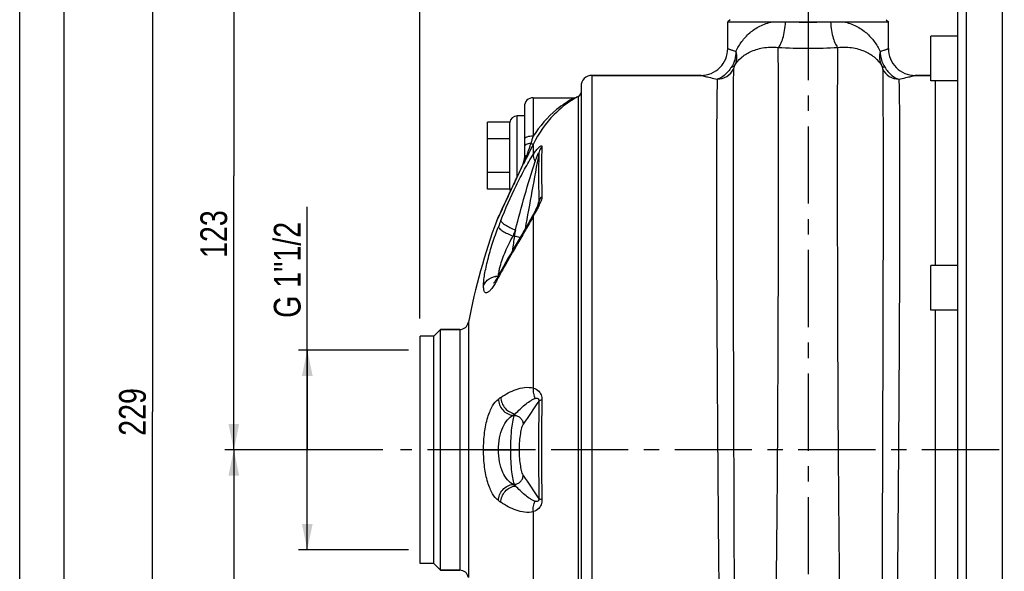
# Model space of a CAD drawing. Header units: millimetres. Extents: x 0 to 841, y 0 to 594.
# Tile 3 of 11: x 0 to 221, y 336 to 460. Entities that reach past the tile are written whole.
import ezdxf

# ---------------------------------------------------------------- set-up
doc = ezdxf.new("R2010")
doc.units = ezdxf.units.MM
doc.header["$LTSCALE"] = 46.2
doc.linetypes.add('CENTER', pattern=[0.6, 0.375, -0.075, 0.075, -0.075])
doc.layers.get('0').update_dxf_attribs({"linetype": 'CONTINUOUS'})
for name, color, linetype in [('ASSI', 7, 'CONTINUOUS'), ('GEOM', 7, 'CONTINUOUS'), ('QUOTE', 7, 'CONTINUOUS')]:
    doc.layers.add(name, color=color, linetype=linetype)
doc.styles.get("Standard").update_dxf_attribs({"font": 'txt', "width": 0.8})
doc.dimstyles.new('DIMSTYLE_1', dxfattribs={"dimtxt": 6, "dimasz": 5.8, "dimexe": 1, "dimexo": 2, "dimgap": 0.75, "dimtad": 1, "dimdec": 3, "dimtxsty": 'Standard', "dimblk": '_FILLED', "dimblk1": '_FILLED', "dimblk2": '_FILLED', "dimcen": 0.09, "dimadec": 3, "dimazin": 2, "dimtp": 0.5, "dimtm": 0.5, "dimtfac": 1, "dimtdec": 3, "dimtofl": 0, "dimtmove": 0, "dimatfit": 3, "dimldrblk": '_FILLED', "dimfxl": 0, "dimtolj": 1, "dimarcsym": 0})
doc.dimstyles.new('DIMSTYLE_3', dxfattribs={"dimtxt": 6, "dimasz": 5.8, "dimexe": 1, "dimexo": 2, "dimgap": 0.75, "dimtad": 1, "dimdec": 3, "dimtxsty": 'Standard', "dimblk": '_FILLED', "dimblk1": '_FILLED', "dimblk2": '_FILLED', "dimcen": 0.09, "dimadec": 3, "dimazin": 2, "dimtp": 0.3, "dimtm": 0.3, "dimtfac": 1, "dimtdec": 3, "dimtofl": 0, "dimtmove": 0, "dimatfit": 3, "dimldrblk": '_FILLED', "dimfxl": 0, "dimtolj": 1, "dimarcsym": 0})
doc.dimstyles.new('DIMSTYLE_4', dxfattribs={"dimtxt": 6, "dimasz": 5.8, "dimexe": 1, "dimexo": 2, "dimgap": 0.75, "dimtad": 1, "dimdec": 3, "dimtxsty": 'Standard', "dimblk": '_FILLED', "dimblk1": '_FILLED', "dimblk2": '_FILLED', "dimcen": 0.09, "dimadec": 3, "dimazin": 2, "dimtp": 0.8, "dimtm": 0.8, "dimtfac": 1, "dimtdec": 3, "dimtofl": 0, "dimtmove": 0, "dimatfit": 3, "dimldrblk": '_FILLED', "dimfxl": 0, "dimtolj": 1, "dimarcsym": 0})

# ---------------------------------------------------------------- blocks, each defined once
blk = doc.blocks.new('_FILLED')
at = {"color": 0, "linetype": 'ByBlock'}
blk.add_solid([(0, 0), (-1, 0.207), (-1, -0.207)], dxfattribs=at)
blk = doc.blocks.new('*D14')
at = {"layer": 'QUOTE', "color": 2, "linetype": 'Continuous'}
for p, q in [((89.75, 392.59), (89.75, 529.95)), ((547.25, 442.12), (547.25, 529.95)), ((89.75, 527.95), (318.5, 527.95)), ((547.25, 527.95), (318.5, 527.95))]:
    blk.add_line(p, q, dxfattribs=at)
at = {"layer": 'QUOTE', "color": 2, "linetype": 'Continuous', "xscale": 5.8, "yscale": 5.8, "zscale": 5.8, "rotation": 180}
blk.add_blockref('_FILLED', (89.75, 527.95), dxfattribs=at)
at = {"layer": 'QUOTE', "color": 2, "linetype": 'Continuous', "xscale": 5.8, "yscale": 5.8, "zscale": 5.8}
blk.add_blockref('_FILLED', (547.25, 527.95), dxfattribs=at)
at = {"layer": 'QUOTE', "color": 2, "linetype": 'Continuous', "insert": (318.5, 535.45), "char_height": 6, "width": 29.85, "attachment_point": 2, "line_spacing_factor": 0.9}
blk.add_mtext('457,5', dxfattribs=at)
blk = doc.blocks.new('*D15')
at = {"layer": 'QUOTE', "color": 2, "linetype": 'Continuous'}
for p, q in [((81.39, 363.09), (46.01, 363.09)), ((48.01, 363.09), (48.01, 310.09)), ((48.01, 257.09), (48.01, 310.09)), ((232.25, 257.09), (46.01, 257.09))]:
    blk.add_line(p, q, dxfattribs=at)
at = {"layer": 'QUOTE', "color": 2, "linetype": 'Continuous', "xscale": 5.8, "yscale": 5.8, "zscale": 5.8}
for p, rotation in [((48.01, 363.09), 90), ((48.01, 257.09), 270)]:
    blk.add_blockref('_FILLED', p, dxfattribs=dict(at, rotation=rotation))
at = {"layer": 'QUOTE', "color": 2, "linetype": 'Continuous', "insert": (40.51, 310.09), "char_height": 6, "width": 16.2, "attachment_point": 2, "rotation": 90, "line_spacing_factor": 0.9}
blk.add_mtext('106', dxfattribs=at)
blk = doc.blocks.new('*D16')
at = {"layer": 'QUOTE', "color": 2, "linetype": 'Continuous'}
for p, q in [((155.25, 486.09), (46.01, 486.09)), ((48.01, 486.09), (48.01, 424.59)), ((48.01, 363.09), (48.01, 424.59)), ((81.39, 363.09), (46.01, 363.09))]:
    blk.add_line(p, q, dxfattribs=at)
at = {"layer": 'QUOTE', "color": 2, "linetype": 'Continuous', "xscale": 5.8, "yscale": 5.8, "zscale": 5.8}
for p, rotation in [((48.01, 486.09), 90), ((48.01, 363.09), 270)]:
    blk.add_blockref('_FILLED', p, dxfattribs=dict(at, rotation=rotation))
at = {"layer": 'QUOTE', "color": 2, "linetype": 'Continuous', "insert": (40.51, 411.49), "char_height": 6, "width": 16.2, "attachment_point": 2, "rotation": 90, "line_spacing_factor": 0.9}
blk.add_mtext('123', dxfattribs=at)
blk = doc.blocks.new('*D17')
at = {"layer": 'QUOTE', "color": 2, "linetype": 'Continuous'}
for p, q in [((155.25, 486.09), (27.77, 486.09)), ((29.77, 486.09), (29.77, 371.59)), ((29.77, 257.09), (29.77, 371.59)), ((232.25, 257.09), (27.77, 257.09))]:
    blk.add_line(p, q, dxfattribs=at)
at = {"layer": 'QUOTE', "color": 2, "linetype": 'Continuous', "xscale": 5.8, "yscale": 5.8, "zscale": 5.8}
for p, rotation in [((29.77, 486.09), 90), ((29.77, 257.09), 270)]:
    blk.add_blockref('_FILLED', p, dxfattribs=dict(at, rotation=rotation))
at = {"layer": 'QUOTE', "color": 2, "linetype": 'Continuous', "insert": (22.27, 371.59), "char_height": 6, "width": 19.8, "attachment_point": 2, "rotation": 90, "line_spacing_factor": 0.9}
blk.add_mtext('229', dxfattribs=at)
blk = doc.blocks.new('*D18')
at = {"layer": 'QUOTE', "color": 2, "linetype": 'Continuous'}
for p, q in [((64.48, 363.09), (64.48, 417.59)), ((62.98, 385.49), (62.48, 385.49)), ((87.2, 385.49), (62.98, 385.49)), ((64.48, 385.49), (64.48, 363.09)), ((64.48, 340.69), (64.48, 363.09)), ((62.98, 340.69), (62.48, 340.69)), ((87.2, 340.69), (62.98, 340.69))]:
    blk.add_line(p, q, dxfattribs=at)
at = {"layer": 'QUOTE', "color": 2, "linetype": 'Continuous', "xscale": 5.8, "yscale": 5.8, "zscale": 5.8}
for p, rotation in [((64.48, 385.49), 90), ((64.48, 340.69), 270)]:
    blk.add_blockref('_FILLED', p, dxfattribs=dict(at, rotation=rotation))
at = {"layer": 'QUOTE', "color": 2, "linetype": 'Continuous', "insert": (56.98, 392.69), "char_height": 6, "width": 37.35, "attachment_point": 1, "rotation": 90, "line_spacing_factor": 0.9}
blk.add_mtext('G 1"1/2', dxfattribs=at)

msp = doc.modelspace()

# ---------------------------------------------------------------- linework, layer by layer
at = {"color": 7, "linetype": 'Continuous'}
for p, q in [((0, 0), (0, 594)), ((10, 10), (10, 584))]:
    msp.add_line(p, q, dxfattribs=at)
at = {"layer": 'ASSI', "color": 2, "linetype": 'CENTER'}
for p, q in [((176.7542, 491.0916), (176.7542, 269.8833)), ((552.2542, 363.0916), (85.3949, 363.0916))]:
    msp.add_line(p, q, dxfattribs=at)
at = {"layer": 'ASSI', "color": 7, "linetype": 'Continuous'}
for p, q in [((220.2542, 467.0916), (220.2542, 259.0916)), ((158.7542, 453.0916), (158.7542, 459.0911)), ((194.7542, 453.0916), (194.7542, 459.0911)), ((204.2542, 445.8602), (204.2542, 455.8602)), ((210.2542, 455.8602), (204.2542, 455.8602)), ((128.3542, 447.0916), (152.7542, 447.0916)), ((200.7542, 447.0916), (204.2542, 447.0916)), ((210.2542, 445.8602), (204.2542, 445.8602)), ((115.1542, 442.0916), (124.4636, 442.0916)), ((124.8747, 442.1801), (125.2472, 442.3436)), ((210.2542, 404.4466), (204.2542, 404.4466)), ((204.2542, 394.4477), (204.2542, 404.4454)), ((210.2542, 394.4466), (204.2542, 394.4466)), ((89.7542, 337.5916), (89.7542, 388.5916)), ((92.8542, 388.5916), (89.7542, 388.5916)), ((94.3542, 390.0916), (98.6463, 390.0916)), ((92.8542, 337.5916), (89.7542, 337.5916)), ((94.3542, 336.0916), (98.6463, 336.0916))]:
    msp.add_line(p, q, dxfattribs=at)
msp.add_arc((247.8542, 363.0916), 150, 159.936832, 169.001139, dxfattribs=at)
at = {"layer": 'GEOM', "color": 9, "linetype": 'Continuous'}
for p, q in [((212.2542, 259.0916), (212.2542, 467.0916)), ((128.3542, 279.0916), (128.3542, 447.0916)), ((115.1542, 442.0916), (115.1542, 433.4642)), ((124.4636, 442.0916), (124.4444, 442.082)), ((125.2472, 442.3436), (125.2472, 283.8396)), ((111.5542, 424.3749), (111.5542, 437.9916)), ((115.1695, 429.4038), (115.1696, 431.7271)), ((112.9529, 427.4462), (112.9529, 427.2037)), ((113.0106, 427.3225), (112.9529, 427.2037)), ((110.1696, 421.4329), (110.2884, 421.6842)), ((110.2884, 421.6842), (110.3259, 421.7636)), ((111.1246, 423.4658), (111.1073, 423.4108)), ((111.1074, 423.4108), (111.2257, 423.66)), ((115.8295, 416.3859), (116.2784, 418.1883)), ((116.2784, 418.1883), (116.3509, 418.4793)), ((116.3509, 418.4793), (116.4122, 418.7255)), ((107.1051, 414.8711), (107.2903, 415.272)), ((107.2903, 415.272), (107.5487, 415.8303)), ((115.1699, 376.9318), (115.1698, 415.5642)), ((106.9569, 414.55), (107.1051, 414.8711)), ((110.8953, 411.0736), (110.6102, 411.074)), ((111.1426, 412.4312), (110.8953, 411.0736)), ((100.6095, 391.7101), (100.6095, 334.4732)), ((98.6463, 390.0916), (98.6463, 336.0916)), ((111.1426, 371.207), (110.8953, 370.8433)), ((110.8953, 370.8433), (110.6102, 370.8434)), ((103.9984, 363.076), (107.3551, 363.0737)), ((103.9985, 363.1072), (107.3551, 363.1096)), ((111.9803, 363.1109), (107.3551, 363.1096)), ((107.3551, 363.0737), (107.3551, 363.1096)), ((107.3551, 363.0737), (111.9803, 363.0724)), ((110.0107, 363.1096), (110.0107, 363.0737)), ((111.9803, 363.1109), (111.9803, 363.0724)), ((110.6102, 355.3399), (110.8953, 355.34)), ((110.8953, 355.34), (111.1426, 354.9763)), ((115.1699, 310.6191), (115.1699, 349.2515))]:
    msp.add_line(p, q, dxfattribs=at)
at = {"layer": 'GEOM', "color": 7, "linetype": 'Continuous'}
for p, q in [((210.2542, 465.0916), (210.2542, 261.0916)), ((159.2545, 459.5914), (158.7542, 459.0911)), ((194.2539, 459.5914), (194.7542, 459.0911)), ((158.7542, 459.0911), (168.7361, 459.0911)), ((174.0702, 459.0916), (179.422, 459.0911)), ((184.78, 459.0916), (194.7542, 459.0911)), ((152.7542, 447.0916), (128.3542, 447.0916)), ((204.2542, 447.0916), (200.7542, 447.0916)), ((125.8542, 444.5916), (125.8542, 281.5916)), ((205.2544, 445.8602), (205.2542, 404.4466)), ((113.1542, 440.0916), (113.1542, 428.4136)), ((113.1542, 437.9916), (111.5542, 437.9916)), ((104.8542, 421.5861), (104.8542, 436.5972)), ((109.8542, 436.5972), (104.8542, 436.5972)), ((109.8542, 421.5861), (109.8542, 436.5972)), ((109.8542, 432.8444), (104.8542, 432.8444)), ((113.1385, 428.2746), (113.1123, 428.0735)), ((112.502, 426.4369), (112.2595, 425.8996)), ((112.7238, 426.9374), (112.502, 426.4369)), ((112.8249, 427.1699), (112.7238, 426.9374)), ((112.9112, 427.3712), (112.8249, 427.1699)), ((112.9692, 427.5187), (112.9112, 427.3712)), ((113.0264, 427.6937), (112.9692, 427.5187)), ((113.0745, 427.8791), (113.0264, 427.6937)), ((113.1123, 428.0735), (113.0745, 427.8791)), ((109.8542, 425.3389), (104.8542, 425.3389)), ((111.4536, 424.1608), (109.6802, 420.4133)), ((111.731, 424.7528), (111.4536, 424.1608)), ((112.0011, 425.3354), (111.731, 424.7528)), ((112.2595, 425.8996), (112.0011, 425.3354)), ((109.8542, 421.5861), (104.8542, 421.5861)), ((109.6937, 420.442), (108.9855, 418.933)), ((108.9964, 418.9563), (108.1293, 417.0979)), ((115.8521, 417.2733), (115.746, 417.0664)), ((116.3773, 418.4732), (116.3772, 418.4726)), ((108.1366, 417.1135), (107.0195, 414.7017)), ((114.9725, 415.6009), (114.5293, 414.7881)), ((115.1689, 415.9705), (114.9725, 415.6009)), ((115.6354, 416.8541), (115.1685, 415.9698)), ((115.746, 417.0664), (115.6354, 416.8541)), ((107.0192, 414.7009), (106.957, 414.55)), ((112.6195, 411.454), (111.1097, 408.8747)), ((107.5141, 402.4797), (107.5144, 402.4803)), ((107.5752, 402.5954), (107.5144, 402.4803)), ((205.2542, 394.4466), (205.2542, 331.7367)), ((92.8542, 388.5916), (89.7542, 388.5916)), ((92.8542, 337.5916), (92.8542, 388.5916)), ((92.8543, 388.5915), (94.3543, 390.0915)), ((94.3542, 336.0916), (94.3542, 390.0916)), ((98.6463, 390.0916), (94.3542, 390.0916)), ((92.8542, 337.5916), (89.7542, 337.5916)), ((92.8543, 337.5918), (94.3543, 336.0918)), ((98.6463, 336.0916), (94.3542, 336.0916))]:
    msp.add_line(p, q, dxfattribs=at)
for points in [[(124.8741, 442.1799), (124.8558, 442.1719), (124.8333, 442.1626), (124.8097, 442.1535), (124.785, 442.1447), (124.7597, 442.1365), (124.7438, 442.1317)], [(113.1542, 428.5972), (113.1522, 428.4809), (113.1385, 428.2746)], [(116.1786, 417.9516), (116.1375, 417.8605), (116.0943, 417.767), (116.049, 417.6714), (116.002, 417.574), (115.9534, 417.475), (115.9034, 417.3749), (115.8521, 417.2733)], [(116.2842, 418.2024), (116.2523, 418.1233), (116.217, 418.0395), (116.1786, 417.9516)], [(116.3538, 418.3936), (116.3354, 418.3392), (116.3122, 418.2751), (116.2842, 418.2024)], [(116.3772, 418.4726), (116.3751, 418.4648), (116.3672, 418.4365), (116.3538, 418.3936)], [(114.5293, 414.7881), (114.0694, 413.9666), (113.5959, 413.1366), (113.1117, 412.2988), (112.6195, 411.454)], [(111.1097, 408.8747), (110.5973, 407.9943), (110.0804, 407.0998), (109.5505, 406.1737), (109.0058, 405.2098), (108.4512, 404.2129), (108.0684, 403.5141)], [(107.5141, 402.4797), (107.3422, 402.1591), (107.1699, 401.8488), (107.0064, 401.5655), (106.8532, 401.3104), (106.7129, 401.0871)], [(106.7129, 401.0871), (106.5861, 400.8944), (106.4735, 400.7318), (106.3787, 400.6026), (106.3024, 400.5045), (106.2619, 400.4554)]]:
    msp.add_lwpolyline(points, dxfattribs=at)
at = {"layer": 'GEOM', "color": 9, "linetype": 'Continuous'}
for centre, radius, start, end in [((176.7625, 517.9354), 58.9054, 267.380342, 269.991935), ((176.7465, 517.7139), 58.6838, 270.007542, 272.613119), ((176.7723, 565.4263), 112.2424, 266.565738, 269.990779), ((176.7359, 565.1262), 111.9423, 270.009359, 273.444323), ((134.7868, 424.1945), 20.5361, 119.975838, 120.633908), ((157.8806, 417.3153), 45.6764, 159.295817, 161.459534), ((807.8401, 89.4751), 772.6117, 153.7057902, 154.0695586), ((97.2074, 434.3818), 17.3046, 335.941558, 342.433695), ((109.7342, 428.5939), 3.4199, 350.124792, 355.234306), ((109.7232, 428.5946), 3.4309, 355.234945, 356.965349), ((109.5224, 428.4147), 3.6318, 355.89995, 359.982401), ((109.7113, 428.5953), 3.4429, 356.964805, 357.492156), ((109.6868, 428.5962), 3.4674, 357.494968, 0.041696), ((113.7433, 428.4132), 0.5891, 171.04853, 179.962869), ((58.9234, 450.5423), 58.759, 336.079285, 336.771545), ((113.2937, 427.2081), 0.4158, 145.068537, 156.91406), ((77.5411, 442.5091), 38.4822, 336.829966, 336.956857), ((110.083, 428.5119), 3.0614, 339.627484, 343.24022), ((109.3055, 428.4348), 3.8497, 341.345711, 343.529392), ((98.5081, 433.8061), 15.8823, 335.456222, 335.925168), ((109.3007, 428.4366), 3.8547, 343.523375, 351.851199), ((109.9151, 428.5592), 3.2358, 343.295956, 350.180014), ((109.3804, 428.4247), 3.7742, 351.8598, 355.902831), ((-61.7181, 505.6607), 191.3992, 334.632193, 334.791988), ((830.7958, 80.9842), 796.999, 154.5549711, 154.6860371), ((855.5627, 69.3261), 824.3725, 154.7150175, 155.1449108), ((189.8497, 374.6829), 85.1373, 151.121256, 151.302823), ((239.6397, 362.0471), 141.8337, 158.279211, 158.882391), ((285.8838, 387.1677), 176.614, 172.22073, 173.295531), ((239.795, 361.18), 138.4852, 158.279154, 158.882335), ((236.6942, 332.6443), 146.6669, 150.872032, 151.438188), ((186.3346, 360.0678), 89.3246, 151.855505, 152.184358), ((115.5271, 401.6857), 8.1925, 170.547569, 172.422251), ((186.6922, 359.8764), 89.7301, 151.445643, 151.855441), ((80.5354, 415.8822), 30.2944, 331.094584, 332.191263), ((133.4262, 336.8717), 45.783, 123.921905, 124.748306), ((818.9395, 363.0916), 702.6128, 179.1064416, 180.8935584), ((720.5789, 363.0916), 603.5907, 178.9414455, 181.0585545), ((136.0894, 334.1127), 44.7027, 123.92183, 124.748231), ((136.0895, 392.0706), 44.7028, 235.251768, 236.07817), ((133.4262, 389.3116), 45.783, 235.251694, 236.078096)]:
    msp.add_arc(centre, radius, start, end, dxfattribs=at)
at = {"layer": 'GEOM', "color": 7, "linetype": 'Continuous'}
for centre, radius, start, end in [((152.7542, 453.0916), 6, 269.999531, 0.000214), ((200.7541, 453.0916), 6, 179.999814, 270.000414), ((128.3542, 444.5916), 2.5, 90, 180), ((115.1542, 440.0916), 2, 90, 180), ((124.4632, 443.0915), 1, 270.023606, 294.30176), ((133.3031, 423.4929), 20.5, 113.139723, 114.276675), ((124.8542, 443.2632), 1, 293.139723, 360), ((111.5542, 436.2916), 1.7, 90, 172.5), ((111.5542, 421.8916), 1.7, 187.5, 205.882618), ((247.8542, 363.0916), 150, 159.936832, 169.001139), ((188.0033, 360.0141), 91.0046, 151.445394, 152.101765), ((98.6463, 392.0916), 2, 270, 349.001139), ((98.6463, 334.0916), 2, 10.998861, 90)]:
    msp.add_arc(centre, radius, start, end, dxfattribs=at)
at = {"layer": 'GEOM', "color": 9, "linetype": 'Continuous'}
for points, knots in [([(160.5857, 452.4714), (160.9547, 453.2434), (161.839, 454.7426), (163.6312, 456.7146), (165.9459, 458.2881), (167.7712, 458.9062), (168.7361, 459.0911)], [0, 0, 0, 0, 0.235965, 0.47673359, 0.7290846, 1, 1, 1, 1]), ([(170.0486, 453.3855), (170.158, 453.4643), (170.3709, 453.6953), (170.7685, 454.3599), (171.1781, 455.5259), (171.5353, 457.1972), (171.6728, 458.4368), (171.7163, 459.0917)], [0, 0, 0, 0, 0.06683936, 0.15316893, 0.3830407, 0.6745956, 1, 1, 1, 1]), ([(181.8, 459.0917), (181.8434, 458.437), (181.9809, 457.1978), (182.3381, 455.5268), (182.7478, 454.361), (183.1457, 453.6964), (183.3587, 453.4653), (183.4681, 453.3865)], [0, 0, 0, 0, 0.32534574, 0.61686437, 0.84675099, 0.93311261, 1, 1, 1, 1]), ([(184.78, 459.0916), (185.7442, 458.9063), (187.5668, 458.2842), (189.88, 456.7124), (191.6703, 454.741), (192.5539, 453.2429), (192.9227, 452.4714)], [0, 0, 0, 0, 0.2709518, 0.52327056, 0.76403144, 1, 1, 1, 1]), ([(158.7542, 453.0916), (158.7557, 453.0895), (158.7678, 453.089), (158.7876, 453.0783), (158.8255, 453.0669), (158.9025, 453.0384), (159.0365, 452.9922), (159.2391, 452.9211), (159.4985, 452.8319), (159.9528, 452.6776), (160.3217, 452.5563), (160.5857, 452.4714)], [0, 0, 0, 0, 0.00405282, 0.01614346, 0.03624099, 0.0643145, 0.14426367, 0.25559178, 0.39765429, 0.56976003, 1, 1, 1, 1]), ([(160.3128, 449.3732), (160.7055, 449.9842), (161.7273, 451.17), (163.8646, 452.5499), (166.7205, 453.4246), (168.8866, 453.4944), (170.0486, 453.386)], [0, 0, 0, 0, 0.1974365, 0.41915346, 0.68276256, 1, 1, 1, 1]), ([(167.4271, 275.4917), (167.4735, 275.4917), (167.5719, 275.6433), (167.65, 275.9165), (167.7563, 276.3982), (167.854, 277.0492), (167.9576, 277.8904), (168.1052, 279.3712), (168.2804, 281.6697), (168.474, 284.9474), (168.6607, 288.8973), (168.8381, 293.4864), (169.0047, 298.6765), (169.1594, 304.4244), (169.3014, 310.6822), (169.4303, 317.3977), (169.5882, 327.1016), (169.7488, 339.9285), (169.8917, 355.8526), (169.9945, 372.0982), (170.0644, 388.1238), (170.1081, 403.3951), (170.1318, 417.4032), (170.1386, 429.6811), (170.132, 439.8195), (170.1066, 447.4806), (170.0783, 451.7244), (170.0486, 453.3855)], [0, 0, 0, 0, 0.00078116, 0.00246681, 0.00516408, 0.00888882, 0.01364086, 0.01941385, 0.03397963, 0.05247394, 0.07474688, 0.10061533, 0.12986532, 0.16225415, 0.19751253, 0.23534696, 0.27544219, 0.36106164, 0.4515197, 0.54380243, 0.63483439, 0.72158154, 0.80115256, 0.87089536, 0.92848543, 0.97200348, 1, 1, 1, 1]), ([(186.0812, 275.4917), (186.0349, 275.4917), (185.9365, 275.6433), (185.8584, 275.9165), (185.7521, 276.3983), (185.6544, 277.0492), (185.5508, 277.8905), (185.4032, 279.3713), (185.228, 281.6699), (185.0343, 284.9476), (184.8477, 288.8976), (184.6702, 293.4868), (184.5037, 298.677), (184.3489, 304.425), (184.207, 310.683), (184.0781, 317.3985), (183.9201, 327.1026), (183.7596, 339.9297), (183.6167, 355.8541), (183.5139, 372.0999), (183.444, 388.1256), (183.4003, 403.397), (183.3766, 417.405), (183.3697, 429.6827), (183.3768, 439.8209), (183.4007, 447.4817), (183.4315, 451.7252), (183.4612, 453.3861)], [0, 0, 0, 0, 0.00078117, 0.00246685, 0.00516417, 0.00888897, 0.0136411, 0.0194142, 0.03398025, 0.0524749, 0.07474824, 0.10061715, 0.12986764, 0.162257, 0.19751595, 0.23535095, 0.27544676, 0.36106733, 0.45152636, 0.54380982, 0.63484218, 0.72158929, 0.80115981, 0.87090157, 0.92849007, 0.97200601, 1, 1, 1, 1]), ([(183.4612, 453.386), (184.6233, 453.4941), (186.7891, 453.4245), (189.6445, 452.5494), (191.7813, 451.1697), (192.8029, 449.9841), (193.1955, 449.3732)], [0, 0, 0, 0, 0.31727965, 0.58086774, 0.80256963, 1, 1, 1, 1]), ([(192.9227, 452.4714), (193.1867, 452.5563), (193.5555, 452.6776), (194.0098, 452.8318), (194.2692, 452.921), (194.4718, 452.9922), (194.6058, 453.0384), (194.6829, 453.0669), (194.7208, 453.0783), (194.7406, 453.089), (194.7527, 453.0895), (194.7542, 453.0916)], [0, 0, 0, 0, 0.43022133, 0.6023058, 0.74437297, 0.8557147, 0.93566859, 0.96374589, 0.98384788, 0.99594307, 1, 1, 1, 1]), ([(160.5858, 452.4714), (160.5843, 451.8473), (160.409, 450.6045), (159.8959, 449.4576), (159.5657, 448.9411)], [0, 0, 0, 0, 0.50447443, 1, 1, 1, 1]), ([(160.5857, 452.4714), (160.7105, 451.9417), (160.8115, 450.8745), (160.5368, 449.8294), (160.3128, 449.3732)], [0, 0, 0, 0, 0.51708657, 1, 1, 1, 1]), ([(192.9227, 452.4714), (192.7979, 451.9417), (192.6968, 450.8745), (192.9716, 449.8294), (193.1955, 449.3732)], [0, 0, 0, 0, 0.51708321, 1, 1, 1, 1]), ([(192.9226, 452.4714), (192.924, 451.8473), (193.0994, 450.6045), (193.6125, 449.4576), (193.9427, 448.9411)], [0, 0, 0, 0, 0.50447555, 1, 1, 1, 1]), ([(156.4007, 446.2486), (157.1476, 446.248), (158.6697, 446.6771), (159.7144, 447.8671), (160.0296, 448.54)], [0, 0, 0, 0, 0.50127293, 1, 1, 1, 1]), ([(159.5657, 448.9411), (159.1275, 448.2557), (158.2261, 447.1557), (156.9794, 446.3845), (156.4008, 446.2488)], [0, 0, 0, 0, 0.57784777, 1, 1, 1, 1]), ([(159.5657, 448.9411), (159.6484, 448.9583), (159.9282, 449.0328), (160.1975, 449.2013), (160.3128, 449.3732)], [0, 0, 0, 0, 0.28985851, 1, 1, 1, 1]), ([(160.0296, 448.54), (160.002, 447.3219), (159.9767, 443.932), (159.9445, 437.4945), (159.9322, 428.4582), (159.9338, 417.1415), (159.9533, 403.9432), (159.9876, 389.3284), (160.0333, 373.8123), (160.0856, 357.9415), (160.1389, 342.275), (160.1808, 329.5986), (160.2103, 319.9725), (160.2294, 313.2903), (160.2455, 307.0534), (160.2582, 301.3166), (160.2676, 296.1305), (160.2736, 291.541), (160.2757, 288.1082), (160.2755, 285.6901), (160.2746, 284.1324), (160.273, 282.7503), (160.2706, 281.547), (160.2675, 280.5251), (160.2643, 279.7879), (160.2612, 279.2908), (160.2591, 278.9872), (160.2565, 278.7318), (160.255, 278.5194), (160.2504, 278.3645), (160.2528, 278.2321), (160.242, 278.1931), (160.2484, 278.1342), (160.243, 278.1388)], [0, 0, 0, 0, 0.021451, 0.05967856, 0.11333765, 0.18053889, 0.25891353, 0.34569896, 0.43783737, 0.53208179, 0.62511241, 0.71365285, 0.75525557, 0.79458505, 0.83129495, 0.86506034, 0.89558401, 0.92259713, 0.94585998, 0.95602038, 0.96516834, 0.97328487, 0.98035204, 0.98635301, 0.99127564, 0.99332919, 0.99510911, 0.99661413, 0.99784363, 0.99879723, 0.99947458, 0.99987539, 1, 1, 1, 1]), ([(160.3128, 449.3732), (160.2208, 449.188), (160.1077, 448.9165), (160.0316, 448.6277), (160.0296, 448.54)], [0, 0, 0, 0, 0.70226071, 1, 1, 1, 1]), ([(193.1955, 449.3732), (193.2876, 449.188), (193.4007, 448.9165), (193.4768, 448.6277), (193.4788, 448.54)], [0, 0, 0, 0, 0.7022619, 1, 1, 1, 1]), ([(193.1955, 449.3732), (193.2316, 449.3195), (193.4269, 449.0977), (193.7199, 448.9874), (193.9427, 448.9411)], [0, 0, 0, 0, 0.2212727, 1, 1, 1, 1]), ([(193.4788, 448.54), (193.5064, 447.3219), (193.5316, 443.932), (193.5638, 437.4945), (193.5762, 428.4581), (193.5746, 417.1414), (193.555, 403.943), (193.5207, 389.3283), (193.475, 373.8121), (193.4228, 357.9413), (193.3695, 342.2748), (193.3275, 329.5984), (193.2981, 319.9722), (193.279, 313.2901), (193.2629, 307.0531), (193.2501, 301.3163), (193.2408, 296.1303), (193.2348, 291.5408), (193.2327, 288.108), (193.2329, 285.69), (193.2338, 284.1322), (193.2354, 282.7502), (193.2378, 281.5469), (193.2409, 280.525), (193.2441, 279.7879), (193.2471, 279.2907), (193.2493, 278.9871), (193.2519, 278.7318), (193.2534, 278.5193), (193.258, 278.3645), (193.2556, 278.2321), (193.2664, 278.1931), (193.26, 278.1342), (193.2654, 278.1388)], [0, 0, 0, 0, 0.02145105, 0.05967874, 0.11333797, 0.18053937, 0.25891423, 0.34569989, 0.43783847, 0.53208306, 0.62511379, 0.71365432, 0.75525698, 0.79458649, 0.83129635, 0.8650616, 0.89558528, 0.92259824, 0.94586094, 0.95602136, 0.96516933, 0.97328561, 0.98035271, 0.98635368, 0.99127606, 0.99332953, 0.99510947, 0.99661459, 0.99784405, 0.99879753, 0.99947472, 0.99987541, 1, 1, 1, 1]), ([(193.4787, 448.54), (193.794, 447.8671), (194.8386, 446.6771), (196.3608, 446.248), (197.1077, 446.2486)], [0, 0, 0, 0, 0.49872706, 1, 1, 1, 1]), ([(193.9427, 448.9411), (194.3809, 448.2557), (195.2823, 447.1557), (196.529, 446.3845), (197.1076, 446.2488)], [0, 0, 0, 0, 0.57784951, 1, 1, 1, 1]), ([(152.7542, 447.0916), (152.7747, 447.0923), (152.8185, 447.0724), (152.8983, 447.0572), (153.0558, 447.0157), (153.3256, 446.9514), (153.734, 446.8518), (154.2532, 446.729), (155.1533, 446.5204), (155.8814, 446.3595), (156.4007, 446.2488)], [0, 0, 0, 0, 0.01645056, 0.03691935, 0.06550244, 0.1467577, 0.25938041, 0.40235899, 0.57444423, 1, 1, 1, 1]), ([(156.4007, 446.2488), (156.379, 445.757), (156.3463, 444.5337), (156.2887, 441.1587), (156.2452, 435.2703), (156.2196, 426.3601), (156.2273, 410.3997), (156.2974, 392.318), (156.4115, 372.7488), (156.5221, 357.2107), (156.6493, 341.8787), (156.7678, 329.4757), (156.8679, 320.0584), (156.9428, 313.5215), (157.0185, 307.4198), (157.0941, 301.807), (157.1695, 296.7324), (157.2439, 292.2404), (157.307, 288.8798), (157.3574, 286.5118), (157.3929, 284.9856), (157.4277, 283.6309), (157.4618, 282.4508), (157.495, 281.4477), (157.5273, 280.6241), (157.5548, 280.0504), (157.5774, 279.6832), (157.5925, 279.4749), (157.6074, 279.3164), (157.621, 279.1945), (157.6344, 279.1357), (157.6443, 279.0917), (157.6534, 279.0916)], [0, 0, 0, 0, 0.00883399, 0.02195786, 0.06057505, 0.11450276, 0.18185248, 0.34698639, 0.43898318, 0.53302867, 0.625827, 0.71412607, 0.75561224, 0.79483137, 0.83143987, 0.86511546, 0.89556265, 0.92251503, 0.94573464, 0.95588026, 0.96501846, 0.97313049, 0.98019817, 0.98620509, 0.99113955, 0.99499074, 0.99650707, 0.99774981, 0.9987188, 0.99941423, 0.99983755, 1, 1, 1, 1]), ([(197.1077, 446.2488), (197.1294, 445.757), (197.1621, 444.5337), (197.2197, 441.1587), (197.2632, 435.2702), (197.2888, 426.36), (197.2811, 410.3994), (197.211, 392.3176), (197.0968, 372.7483), (196.9863, 357.2101), (196.859, 341.8781), (196.7406, 329.4751), (196.6405, 320.0577), (196.5655, 313.5208), (196.4899, 307.4192), (196.4142, 301.8064), (196.3389, 296.7318), (196.2645, 292.2399), (196.2014, 288.8793), (196.151, 286.5114), (196.1155, 284.9852), (196.0806, 283.6305), (196.0465, 282.4505), (196.0133, 281.4474), (195.9811, 280.6239), (195.9536, 280.0502), (195.931, 279.6831), (195.9159, 279.4748), (195.901, 279.3163), (195.8873, 279.1944), (195.874, 279.1356), (195.864, 279.0917), (195.855, 279.0916)], [0, 0, 0, 0, 0.00883402, 0.02195796, 0.06057543, 0.11450353, 0.18185374, 0.34698883, 0.43898617, 0.53303212, 0.6258308, 0.71413008, 0.75561619, 0.7948353, 0.83144374, 0.86511905, 0.89556608, 0.92251818, 0.94573735, 0.9558829, 0.9650209, 0.97313255, 0.98020007, 0.98620677, 0.99114077, 0.99499173, 0.99650801, 0.99775058, 0.99871932, 0.9994145, 0.99983762, 1, 1, 1, 1]), ([(197.1077, 446.2488), (197.6269, 446.3595), (198.355, 446.5203), (199.2551, 446.7289), (199.7743, 446.8518), (200.1827, 446.9514), (200.4525, 447.0157), (200.6101, 447.0572), (200.6899, 447.0724), (200.7337, 447.0923), (200.7542, 447.0916)], [0, 0, 0, 0, 0.42553757, 0.59760858, 0.74058238, 0.85321464, 0.93447993, 0.96306475, 0.98353828, 1, 1, 1, 1]), ([(124.4444, 442.082), (122.9953, 441.3471), (119.4183, 438.974), (116.555, 435.6965), (115.1542, 433.4642)], [0, 0, 0, 0, 0.38138294, 1, 1, 1, 1]), ([(124.3226, 441.8646), (122.672, 440.8871), (119.0441, 437.9741), (116.3539, 434.1316), (115.1696, 431.7271)], [0, 0, 0, 0, 0.41714237, 1, 1, 1, 1]), ([(124.8747, 442.18), (124.8662, 442.1759), (124.7506, 442.1092), (124.6336, 442.0455), (124.5262, 441.9836)], [0, 0, 0, 0, 0.07053515, 1, 1, 1, 1]), ([(115.1542, 433.4644), (114.8985, 433.4643), (114.4206, 433.4336), (113.8625, 433.3215), (113.5028, 433.1774), (113.2798, 433.0489), (113.1542, 432.8913), (113.1542, 432.7917)], [0, 0, 0, 0, 0.34578928, 0.64557627, 0.76667374, 0.86518293, 1, 1, 1, 1]), ([(114.5747, 431.8392), (114.3826, 431.8182), (114.0255, 431.755), (113.5286, 431.6022), (113.1542, 431.3428), (113.1542, 431.1484)], [0, 0, 0, 0, 0.35217928, 0.64569306, 1, 1, 1, 1]), ([(114.5748, 431.8393), (114.5016, 431.6173), (114.2084, 430.7251), (113.9182, 429.8318), (113.7051, 429.1591)], [0, 0, 0, 0, 0.2487788, 1, 1, 1, 1]), ([(114.5748, 431.8393), (114.7013, 431.7903), (114.8745, 431.7308), (115.0743, 431.7027), (115.1495, 431.7109), (115.1696, 431.7271)], [0, 0, 0, 0, 0.66118115, 0.87428432, 1, 1, 1, 1]), ([(115.1695, 429.4038), (115.265, 429.5568), (115.4584, 429.8515), (115.7615, 430.2647), (116.0653, 430.6308), (116.3592, 430.9358), (116.5974, 431.1382), (116.7733, 431.2486), (116.8808, 431.295), (116.9741, 431.312), (117.0874, 431.2643), (117.094, 431.1596), (117.0912, 431.0994)], [0, 0, 0, 0, 0.1847856, 0.36079544, 0.52470411, 0.67160863, 0.79428779, 0.84369219, 0.88363933, 0.91406166, 0.9382708, 1, 1, 1, 1]), ([(117.0912, 431.0994), (117.0051, 430.9971), (116.6909, 430.5736), (116.4857, 430.069), (116.4122, 429.6827)], [0, 0, 0, 0, 0.25375245, 1, 1, 1, 1]), ([(117.0912, 431.0994), (117.0127, 429.4512), (116.9561, 425.7324), (117.0291, 422.0151), (117.0912, 419.9486)], [0, 0, 0, 0, 0.44386118, 1, 1, 1, 1]), ([(107.8764, 414.5375), (108.9296, 417.1813), (110.6221, 421.0597), (113.1374, 425.9805), (114.4703, 428.3085), (115.1695, 429.4038)], [0, 0, 0, 0, 0.51501697, 0.76484111, 1, 1, 1, 1]), ([(113.7051, 429.1591), (113.6314, 429.1172), (113.3922, 428.9612), (113.1929, 428.7059), (113.1614, 428.5048)], [0, 0, 0, 0, 0.29426691, 1, 1, 1, 1]), ([(115.1696, 429.404), (115.1381, 429.2835), (115.0778, 428.7038), (115.3224, 428.1345), (115.5636, 427.754)], [0, 0, 0, 0, 0.2165378, 1, 1, 1, 1]), ([(115.5636, 427.754), (115.6344, 427.9695), (115.7438, 428.2889), (115.8984, 428.7066), (115.9972, 428.9587), (116.0778, 429.1534), (116.1379, 429.2926), (116.1977, 429.4242), (116.2563, 429.545), (116.3049, 429.6351), (116.3416, 429.6963), (116.3664, 429.7273), (116.3839, 429.751), (116.4115, 429.7528), (116.4139, 429.7172), (116.4136, 429.6973), (116.4122, 429.6827)], [0, 0, 0, 0, 0.30226568, 0.44975568, 0.59332972, 0.66297572, 0.73057439, 0.79524942, 0.85566334, 0.90925517, 0.93189188, 0.95016247, 0.96280378, 0.96963746, 0.98045751, 1, 1, 1, 1]), ([(116.4122, 429.6827), (116.3467, 428.07), (116.3005, 424.4162), (116.3609, 420.7637), (116.4122, 418.7255)], [0, 0, 0, 0, 0.44186108, 1, 1, 1, 1]), ([(111.1426, 412.4312), (111.8155, 415.0288), (113.2132, 420.1587), (114.7415, 425.2524), (115.5636, 427.754)], [0, 0, 0, 0, 0.50471492, 1, 1, 1, 1]), ([(111.4537, 424.1426), (111.5537, 424.3551), (111.9542, 425.2102), (112.348, 426.0685), (112.6355, 426.7171)], [0, 0, 0, 0, 0.24862686, 1, 1, 1, 1]), ([(117.0912, 419.9486), (117.0957, 419.7936), (117.0493, 419.4475), (116.8216, 418.7043), (116.5544, 418.1404), (116.36, 417.7558)], [0, 0, 0, 0, 0.19971185, 0.44489327, 1, 1, 1, 1]), ([(117.0912, 419.9485), (117.006, 419.8605), (116.7, 419.5042), (116.4872, 419.0644), (116.4122, 418.7255)], [0, 0, 0, 0, 0.26089937, 1, 1, 1, 1]), ([(116.4122, 418.7255), (116.414, 418.7107), (116.4137, 418.6252), (116.3943, 418.5415), (116.3773, 418.4733)], [0, 0, 0, 0, 0.17491865, 1, 1, 1, 1]), ([(115.1698, 415.5642), (114.6086, 414.4981), (113.4612, 412.4682), (111.2212, 408.65), (109.5956, 405.8673), (108.5756, 404.0362)], [0, 0, 0, 0, 0.27214183, 0.52653742, 1, 1, 1, 1]), ([(115.1695, 415.5637), (115.156, 415.6015), (115.1172, 415.7323), (115.1232, 415.8837), (115.1685, 415.9698)], [0, 0, 0, 0, 0.29182823, 1, 1, 1, 1]), ([(115.8014, 416.7074), (115.7592, 416.6307), (115.5922, 416.3283), (115.4243, 416.0265), (115.2998, 415.8006)], [0, 0, 0, 0, 0.25348455, 1, 1, 1, 1]), ([(103.998, 399.889), (103.9979, 400.2661), (104.0537, 401.1071), (104.327, 403.0615), (104.9536, 405.8812), (105.9935, 409.4677), (106.8583, 411.923), (107.3311, 413.1475)], [0, 0, 0, 0, 0.08245513, 0.18390497, 0.43127717, 0.71303189, 1, 1, 1, 1]), ([(107.3311, 413.1475), (107.3349, 413.0767), (107.409, 412.9117), (107.7213, 412.557), (108.3857, 412.0901), (109.4, 411.5506), (110.1878, 411.2258), (110.61, 411.0736)], [0, 0, 0, 0, 0.05361713, 0.1305656, 0.35724659, 0.660578, 1, 1, 1, 1]), ([(107.8764, 414.5375), (107.8802, 414.4665), (107.954, 414.3009), (108.2648, 413.9433), (108.9264, 413.47), (109.9367, 412.9204), (110.7218, 412.5876), (111.1426, 412.4312)], [0, 0, 0, 0, 0.05368756, 0.13078511, 0.35768862, 0.66096415, 1, 1, 1, 1]), ([(107.7158, 404.2434), (108.0259, 405.3924), (108.8948, 407.7219), (109.9856, 409.9491), (110.6102, 411.074)], [0, 0, 0, 0, 0.4805105, 1, 1, 1, 1]), ([(110.8953, 411.0736), (111.0131, 411.0536), (111.4537, 410.9678), (111.8889, 410.8466), (112.1948, 410.7241)], [0, 0, 0, 0, 0.26623261, 1, 1, 1, 1]), ([(107.4458, 403.0311), (107.4615, 403.1257), (107.5358, 403.5332), (107.6329, 403.9362), (107.7158, 404.2434)], [0, 0, 0, 0, 0.23159821, 1, 1, 1, 1]), ([(103.9984, 399.8825), (104.1041, 400.1921), (104.439, 400.7898), (105.4806, 401.7261), (106.5675, 402.04), (107.2817, 402.0531)], [0, 0, 0, 0, 0.23648091, 0.48353793, 1, 1, 1, 1]), ([(103.9985, 399.8981), (104.1044, 400.2087), (104.4403, 400.8082), (105.4853, 401.7466), (106.5759, 402.0599), (107.292, 402.0713)], [0, 0, 0, 0, 0.23656126, 0.48366053, 1, 1, 1, 1]), ([(107.3311, 401.7491), (107.3324, 401.814), (107.3508, 402.0657), (107.4268, 402.3139), (107.5141, 402.4798)], [0, 0, 0, 0, 0.25691135, 1, 1, 1, 1]), ([(107.3568, 402.1868), (107.3581, 402.2319), (107.3668, 402.4255), (107.3866, 402.6186), (107.4061, 402.766)], [0, 0, 0, 0, 0.23265585, 1, 1, 1, 1]), ([(107.8764, 402.7667), (107.8777, 402.8332), (107.8968, 403.0912), (107.9766, 403.3453), (108.0683, 403.5139)], [0, 0, 0, 0, 0.25739347, 1, 1, 1, 1]), ([(107.0557, 401.2389), (106.8555, 400.8766), (106.4745, 400.2207), (105.9002, 399.3701), (105.4431, 398.8165), (105.0982, 398.5124), (104.8394, 398.3402), (104.5525, 398.2648), (104.3284, 398.3918), (104.2044, 398.5599), (104.1106, 398.7953), (104.0135, 399.2425), (103.9979, 399.6183), (103.998, 399.889)], [0, 0, 0, 0, 0.21578498, 0.39509081, 0.53453441, 0.58888802, 0.63335561, 0.69821805, 0.72769169, 0.76211679, 0.8052399, 0.85888831, 1, 1, 1, 1]), ([(107.8764, 374.8624), (108.9467, 375.5823), (110.6735, 376.529), (113.1924, 377.1803), (114.5463, 377.1389), (115.1699, 376.9318)], [0, 0, 0, 0, 0.49712752, 0.74674701, 1, 1, 1, 1]), ([(115.1696, 376.9319), (115.1097, 376.5354), (115.1116, 375.7324), (115.3738, 374.9705), (115.5636, 374.633)], [0, 0, 0, 0, 0.50877078, 1, 1, 1, 1]), ([(115.1699, 376.9318), (115.6233, 376.8298), (116.3566, 376.4116), (116.9879, 375.3788), (117.0987, 374.6431), (117.0912, 374.2425)], [0, 0, 0, 0, 0.39202155, 0.66203297, 1, 1, 1, 1]), ([(103.998, 363.0916), (103.9978, 364.3901), (104.147, 366.8527), (104.714, 369.7671), (105.3998, 371.7506), (106.0909, 373.1887), (106.7805, 374.1078), (107.3311, 374.49)], [0, 0, 0, 0, 0.31977465, 0.60576545, 0.7283308, 0.83493758, 1, 1, 1, 1]), ([(107.3311, 374.49), (107.3376, 374.0466), (107.5232, 373.148), (108.2471, 371.9885), (109.3142, 371.1499), (110.1792, 370.8848), (110.61, 370.8433)], [0, 0, 0, 0, 0.25001353, 0.50418669, 0.75595797, 1, 1, 1, 1]), ([(107.8764, 374.8624), (107.8828, 374.4189), (108.0677, 373.5202), (108.7883, 372.3592), (109.8507, 371.5177), (110.7131, 371.2498), (111.1426, 371.207)], [0, 0, 0, 0, 0.25031829, 0.50473687, 0.75643931, 1, 1, 1, 1]), ([(111.1426, 371.207), (111.4796, 371.5557), (112.1655, 372.2352), (113.2387, 373.1857), (114.1767, 373.8969), (114.9558, 374.371), (115.3584, 374.5618), (115.5636, 374.633)], [0, 0, 0, 0, 0.2584322, 0.51422509, 0.76374161, 0.88426524, 1, 1, 1, 1]), ([(115.5636, 374.633), (115.6353, 374.6579), (115.7854, 374.6961), (116.0331, 374.6992), (116.3652, 374.5374), (116.4216, 374.2253), (116.4122, 374.0488)], [0, 0, 0, 0, 0.18031596, 0.36536773, 0.58007982, 1, 1, 1, 1]), ([(117.0912, 374.2425), (116.9455, 374.2197), (116.716, 374.1744), (116.4837, 374.1018), (116.4122, 374.0488)], [0, 0, 0, 0, 0.62357916, 1, 1, 1, 1]), ([(107.3551, 363.1096), (107.3549, 364.0148), (107.5095, 365.7349), (108.1828, 368.0387), (109.1915, 369.8023), (110.1308, 370.612), (110.6102, 370.8434)], [0, 0, 0, 0, 0.31054448, 0.58849302, 0.81738303, 1, 1, 1, 1]), ([(110.8953, 370.8433), (110.824, 370.7035), (110.6982, 370.3482), (110.4637, 369.402), (110.2344, 367.8271), (110.0527, 365.6028), (110.0108, 363.9708), (110.0107, 363.1096)], [0, 0, 0, 0, 0.06019052, 0.14378229, 0.37406777, 0.66953687, 1, 1, 1, 1]), ([(110.8953, 370.8432), (111.1515, 370.8315), (111.666, 370.7076), (112.3129, 370.2574), (112.7521, 369.608), (112.8619, 369.096), (112.8649, 368.8441)], [0, 0, 0, 0, 0.25075352, 0.50315336, 0.75372591, 1, 1, 1, 1]), ([(112.8649, 368.8441), (112.7964, 368.7436), (112.6713, 368.484), (112.4386, 367.7891), (112.207, 366.624), (112.0232, 364.9709), (111.9804, 363.754), (111.9803, 363.1109)], [0, 0, 0, 0, 0.06241468, 0.14669721, 0.37591999, 0.66992527, 1, 1, 1, 1]), ([(107.3311, 351.6933), (106.7805, 352.0755), (106.0909, 352.9946), (105.3998, 354.4327), (104.714, 356.4162), (104.147, 359.3306), (103.9978, 361.7931), (103.998, 363.0916)], [0, 0, 0, 0, 0.16506244, 0.27166922, 0.39423459, 0.68022541, 1, 1, 1, 1]), ([(110.6102, 355.3399), (110.1308, 355.5713), (109.1915, 356.381), (108.1828, 358.1446), (107.5095, 360.4484), (107.3549, 362.1685), (107.3551, 363.0737)], [0, 0, 0, 0, 0.18261701, 0.41150705, 0.6894556, 1, 1, 1, 1]), ([(110.0107, 363.0737), (110.0108, 362.2124), (110.0527, 360.5805), (110.2344, 358.3562), (110.4637, 356.7813), (110.6982, 355.835), (110.824, 355.4798), (110.8953, 355.34)], [0, 0, 0, 0, 0.33046356, 0.62592891, 0.85621508, 0.93980878, 1, 1, 1, 1]), ([(111.9803, 363.0724), (111.9804, 362.4292), (112.0232, 361.2124), (112.207, 359.5593), (112.4386, 358.3941), (112.6713, 357.6993), (112.7964, 357.4397), (112.8649, 357.3392)], [0, 0, 0, 0, 0.33007526, 0.62407673, 0.85330028, 0.9375846, 1, 1, 1, 1]), ([(110.8953, 355.34), (111.1516, 355.3517), (111.666, 355.4755), (112.3129, 355.9258), (112.7521, 356.5753), (112.8619, 357.0873), (112.8649, 357.3392)], [0, 0, 0, 0, 0.25075375, 0.50315376, 0.75372622, 1, 1, 1, 1]), ([(107.3311, 351.6933), (107.3376, 352.1366), (107.5232, 353.0353), (108.2471, 354.1947), (109.3142, 355.0333), (110.1792, 355.2984), (110.61, 355.34)], [0, 0, 0, 0, 0.25001355, 0.50418671, 0.75595798, 1, 1, 1, 1]), ([(107.8764, 351.3209), (107.8828, 351.7643), (108.0677, 352.6631), (108.7883, 353.824), (109.8507, 354.6656), (110.7131, 354.9335), (111.1426, 354.9763)], [0, 0, 0, 0, 0.25031829, 0.50473687, 0.75643931, 1, 1, 1, 1]), ([(115.5636, 351.5503), (115.3584, 351.6214), (114.9558, 351.8123), (114.1767, 352.2864), (113.2387, 352.9975), (112.1655, 353.9481), (111.4796, 354.6276), (111.1426, 354.9763)], [0, 0, 0, 0, 0.11573476, 0.2362584, 0.48577492, 0.7415678, 1, 1, 1, 1]), ([(115.1699, 349.2514), (114.5463, 349.0443), (113.1924, 349.003), (110.6734, 349.6542), (108.9467, 350.601), (107.8764, 351.3209)], [0, 0, 0, 0, 0.25325289, 0.50287241, 1, 1, 1, 1]), ([(115.1695, 349.2514), (115.1097, 349.6479), (115.1116, 350.4508), (115.3738, 351.2128), (115.5636, 351.5503)], [0, 0, 0, 0, 0.50877054, 1, 1, 1, 1]), ([(117.0912, 351.9408), (117.0987, 351.5402), (116.9879, 350.8044), (116.3566, 349.7717), (115.6233, 349.3535), (115.1699, 349.2515)], [0, 0, 0, 0, 0.33797372, 0.60798226, 1, 1, 1, 1]), ([(116.4122, 352.1345), (116.4216, 351.9579), (116.3652, 351.6458), (116.033, 351.4841), (115.7854, 351.4871), (115.6353, 351.5254), (115.5636, 351.5503)], [0, 0, 0, 0, 0.41993756, 0.63463979, 0.81968739, 1, 1, 1, 1]), ([(117.0912, 351.9408), (116.9455, 351.9635), (116.716, 352.0089), (116.4837, 352.0815), (116.4122, 352.1345)], [0, 0, 0, 0, 0.62357327, 1, 1, 1, 1])]:
    msp.add_open_spline(points, degree=3, knots=knots, dxfattribs=at)
at = {"layer": 'GEOM', "color": 7, "linetype": 'Continuous'}
for points, knots in [([(168.7324, 459.0914), (169.2208, 459.0916), (170.2156, 459.0849), (171.2105, 459.0905), (171.717, 459.0916)], [0, 0, 0, 0, 0.49087147, 1, 1, 1, 1]), ([(171.717, 459.0916), (171.9108, 459.0921), (172.6951, 459.0888), (173.4795, 459.0916), (174.0701, 459.0916)], [0, 0, 0, 0, 0.24701361, 1, 1, 1, 1]), ([(179.4383, 459.0914), (179.6371, 459.0913), (180.4241, 459.0905), (181.2111, 459.093), (181.7993, 459.0916)], [0, 0, 0, 0, 0.25266289, 1, 1, 1, 1]), ([(181.7993, 459.0916), (182.3062, 459.0905), (183.3018, 459.0847), (184.2973, 459.0919), (184.786, 459.0916)], [0, 0, 0, 0, 0.50917142, 1, 1, 1, 1])]:
    msp.add_open_spline(points, degree=3, knots=knots, dxfattribs=at)
at = {"layer": 'GEOM', "color": 9, "linetype": 'Continuous'}
for points in [[(116.4122, 429.6827), (115.3754, 423.9987), (114.3387, 418.3147), (113.3028, 412.6305)], [(116.36, 417.7558), (116.1813, 417.4025), (115.9923, 417.0543), (115.8014, 416.7074)], [(116.4122, 374.0488), (115.2299, 372.3138), (114.0476, 370.5788), (112.8649, 368.8441)], [(112.8649, 357.3392), (114.0476, 355.6044), (115.2299, 353.8695), (116.4122, 352.1345)]]:
    msp.add_open_spline(points, degree=3, dxfattribs=at)

# ---------------------------------------------------------------- dimensions: what is measured, and where the dimension line sits
at = {"layer": 'QUOTE', "color": 2, "linetype": 'Continuous'}
for base, p1, p2, angle, dimstyle, picture, middle in [((89.7542, 527.9538), (547.2542, 440.1166), (89.7542, 390.5916), 180, 'DIMSTYLE_4', '*D14', (318.1042, 527.9538)), ((29.7735, 486.0916), (234.2542, 257.0916), (157.2542, 486.0916), 90, 'DIMSTYLE_1', '*D17', (29.7735, 371.1916)), ((48.0083, 363.0916), (157.2542, 486.0916), (83.3949, 363.0916), 270, 'DIMSTYLE_1', '*D16', (48.0083, 411.0933)), ((48.0083, 257.0916), (83.3949, 363.0916), (234.2542, 257.0916), 270, 'DIMSTYLE_3', '*D15', (48.0083, 309.6916))]:
    dim = msp.add_linear_dim(base=base, p1=p1, p2=p2, angle=angle, dimstyle=dimstyle, dxfattribs=at)
    dim.commit()
    dim.dimension.update_dxf_attribs({"geometry": picture, "text_midpoint": middle, "dimtype": 160})
dim = msp.add_linear_dim(base=(64.4789, 385.4916), p1=(89.2042, 340.6916), p2=(89.2042, 385.4916), angle=90, text='<>G 1"1/2', dimstyle='DIMSTYLE_3', dxfattribs=at)
dim.commit()
dim.dimension.update_dxf_attribs({"geometry": '*D18', "text_midpoint": (64.4789, 404.7378), "dimtype": 160})

doc.saveas('drawing.dxf')
